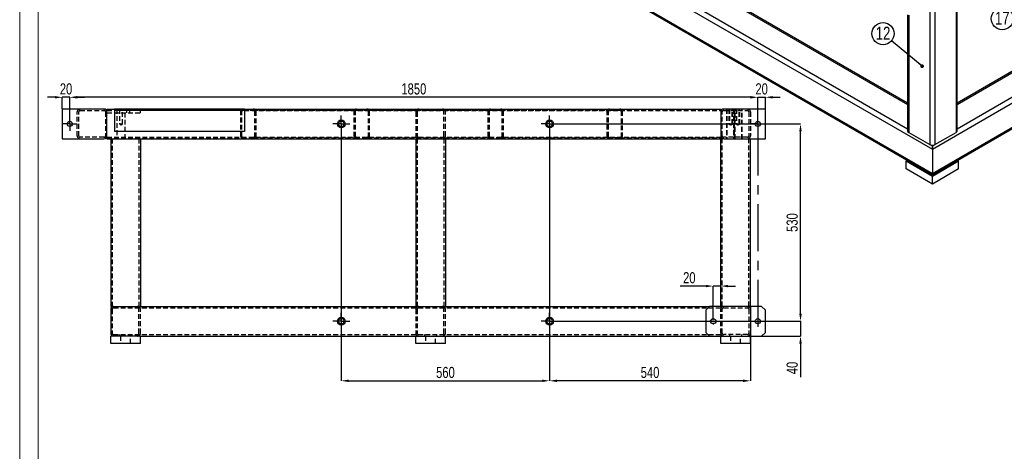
# Model space of a CAD drawing. Header units: millimetres. Extents: x 0 to 841, y 0 to 594.
# Tile 4 of 14: x 0 to 265, y 297 to 413. Entities that reach past the tile are written whole.
import ezdxf

# ---------------------------------------------------------------- set-up
doc = ezdxf.new("R2010")
doc.units = ezdxf.units.MM
doc.header["$PDSIZE"] = -1
doc.linetypes.add('CENTERX2', pattern=[20.32, 12.7, -2.54, 2.54, -2.54])
doc.linetypes.add('HIDDEN', pattern=[1.905, 1.27, -0.635])
for name, color, linetype in [('COTES', 1, 'Continuous'), ('NOTES', 6, 'Continuous'), ('TRAIT-MIXTES', 3, 'CENTERX2'), ('TRAIT-TIRET', 2, 'HIDDEN')]:
    doc.layers.add(name, color=color, linetype=linetype)
doc.layers.add('TRAIT-FORT', color=4, linetype='Continuous', lineweight=25)
doc.styles.add('SLDTEXTSTYLE0', font='TXT', dxfattribs={"width": 0.75})
doc.dimstyles.new('SLDDIMSTYLE2', dxfattribs={"dimtxt": 3, "dimasz": 2, "dimexe": 0, "dimexo": 0.0625, "dimgap": 0.75, "dimtad": 1, "dimdec": 0, "dimlfac": 10, "dimrnd": 1e-09, "dimzin": 12, "dimdsep": 46, "dimtxsty": 'SLDTEXTSTYLE0', "dimsah": 1, "dimcen": 0.09, "dimadec": 0, "dimazin": 3, "dimtfac": 1, "dimtdec": 0, "dimtofl": 0, "dimtmove": 0, "dimatfit": 3, "dimfxl": 1, "dimfrac": 2, "dimtolj": 1, "dimtzin": 12, "dimarcsym": 0})
doc.dimstyles.new('SLDDIMSTYLE3', dxfattribs={"dimtxt": 3, "dimasz": 2, "dimexe": 0, "dimexo": 0.0625, "dimgap": 0.75, "dimtad": 1, "dimdec": 0, "dimlfac": 10, "dimrnd": 1e-09, "dimzin": 12, "dimdsep": 46, "dimtxsty": 'SLDTEXTSTYLE0', "dimsah": 1, "dimcen": 0.09, "dimadec": 0, "dimazin": 3, "dimtfac": 1, "dimtdec": 0, "dimtmove": 0, "dimatfit": 0, "dimfxl": 1, "dimfrac": 2, "dimtolj": 1, "dimtzin": 12, "dimarcsym": 0})
doc.dimstyles.new('SLDDIMSTYLE5', dxfattribs={"dimtxt": 0.18, "dimasz": 1, "dimexe": 0, "dimexo": 0.0625, "dimgap": 0, "dimtad": 0, "dimtih": 1, "dimtoh": 1, "dimdec": 0, "dimrnd": 1e-09, "dimzin": 0, "dimdsep": 46, "dimtxsty": 'Standard', "dimblk1": 'DOT', "dimblk2": 'DOT', "dimsah": 1, "dimcen": 0.09, "dimadec": 0, "dimazin": 0, "dimtfac": 1, "dimtdec": 0, "dimtofl": 0, "dimtmove": 0, "dimatfit": 3, "dimldrblk": 'DOT', "dimfxl": 1, "dimfrac": 2, "dimtolj": 1, "dimtzin": 0, "dimarcsym": 0})

# ---------------------------------------------------------------- blocks, each defined once
blk = doc.blocks.new('SW_NOTE_18')
at = {"layer": 'NOTES', "color": 0}
blk.add_circle((-2.29, 1.91), 2.98, dxfattribs=at)
at = {"layer": 'NOTES', "color": 0, "insert": (-2.28, 3.77), "char_height": 3.5, "attachment_point": 2, "style": 'SLDTEXTSTYLE0'}
blk.add_mtext('12', dxfattribs=at)
blk = doc.blocks.new('_Dot')
at = {"color": 0, "linetype": 'ByBlock', "lineweight": -2}
blk.add_line((-0.5, 0), (-1, 0), dxfattribs=at)
at = {"color": 0, "linetype": 'ByBlock', "const_width": 0.5}
blk.add_lwpolyline([(-0.25, 0, 1), (0.25, 0, 1)], format="xyb", close=True, dxfattribs=at)
blk = doc.blocks.new('SW_NOTE_30')
at = {"layer": 'NOTES', "color": 0}
blk.add_circle((2.38, -1.8), 2.98, dxfattribs=at)
at = {"layer": 'NOTES', "color": 0, "insert": (2.39, 0.07), "char_height": 3.5, "attachment_point": 2, "style": 'SLDTEXTSTYLE0'}
blk.add_mtext('17', dxfattribs=at)
blk = doc.blocks.new('_D_70')
at = {"layer": 'COTES', "color": 0, "lineweight": -2, "transparency": 16777216}
for p, q in [((86.46, 382.62), (86.46, 315.93)), ((142.46, 382.62), (142.46, 315.93)), ((88.46, 315.93), (140.46, 315.93))]:
    blk.add_line(p, q, dxfattribs=at)
at = {"layer": 'COTES', "color": 0, "transparency": 16777216}
for points in [[(88.46, 316.26), (88.46, 315.6), (86.46, 315.93)], [(140.46, 316.26), (140.46, 315.6), (142.46, 315.93)]]:
    blk.add_solid(points, dxfattribs=at)
at = {"layer": 'Defpoints', "color": 0, "transparency": 16777216}
for p in [(86.46, 382.68), (142.46, 382.68), (142.46, 315.93)]:
    blk.add_point(p, dxfattribs=at)
at = {"layer": 'COTES', "color": 0, "transparency": 16777216, "insert": (114.46, 319.68), "char_height": 3, "attachment_point": 2, "style": 'SLDTEXTSTYLE0'}
blk.add_mtext('\\A1;560', dxfattribs=at)
blk = doc.blocks.new('_D_71')
at = {"layer": 'COTES', "color": 0, "lineweight": -2, "transparency": 16777216}
for p, q in [((196.46, 335.87), (196.46, 315.93)), ((142.46, 329.62), (142.46, 315.93)), ((194.46, 315.93), (144.46, 315.93))]:
    blk.add_line(p, q, dxfattribs=at)
at = {"layer": 'COTES', "color": 0, "transparency": 16777216}
for points in [[(144.46, 316.26), (144.46, 315.6), (142.46, 315.93)], [(194.46, 316.26), (194.46, 315.6), (196.46, 315.93)]]:
    blk.add_solid(points, dxfattribs=at)
at = {"layer": 'Defpoints', "color": 0, "transparency": 16777216}
for p in [(196.46, 335.93), (142.46, 329.68), (142.46, 315.93)]:
    blk.add_point(p, dxfattribs=at)
at = {"layer": 'COTES', "color": 0, "transparency": 16777216, "insert": (169.46, 319.68), "char_height": 3, "attachment_point": 2, "style": 'SLDTEXTSTYLE0'}
blk.add_mtext('\\A1;540', dxfattribs=at)
blk = doc.blocks.new('_D_72')
at = {"layer": 'COTES', "color": 0, "lineweight": -2, "transparency": 16777216}
for p, q in [((209.91, 333.93), (209.91, 335.93)), ((144.77, 331.93), (209.91, 331.93)), ((209.91, 331.93), (209.91, 327.93)), ((196.52, 327.93), (209.91, 327.93)), ((209.91, 325.93), (209.91, 316.94))]:
    blk.add_line(p, q, dxfattribs=at)
at = {"layer": 'COTES', "color": 0, "transparency": 16777216}
for points in [[(209.58, 333.93), (210.24, 333.93), (209.91, 331.93)], [(209.58, 325.93), (210.24, 325.93), (209.91, 327.93)]]:
    blk.add_solid(points, dxfattribs=at)
at = {"layer": 'Defpoints', "color": 0, "transparency": 16777216}
for p in [(144.71, 331.93), (196.46, 327.93), (209.91, 327.93)]:
    blk.add_point(p, dxfattribs=at)
at = {"layer": 'COTES', "color": 0, "transparency": 16777216, "insert": (206.16, 319.38), "char_height": 3, "attachment_point": 2, "rotation": 90, "style": 'SLDTEXTSTYLE0'}
blk.add_mtext('\\A1;40', dxfattribs=at)
blk = doc.blocks.new('_D_73')
at = {"layer": 'COTES', "color": 0, "lineweight": -2, "transparency": 16777216}
for p, q in [((144.77, 384.93), (209.91, 384.93)), ((209.91, 333.93), (209.91, 382.93)), ((144.77, 331.93), (209.91, 331.93))]:
    blk.add_line(p, q, dxfattribs=at)
at = {"layer": 'COTES', "color": 0, "transparency": 16777216}
for points in [[(209.58, 382.93), (210.24, 382.93), (209.91, 384.93)], [(209.58, 333.93), (210.24, 333.93), (209.91, 331.93)]]:
    blk.add_solid(points, dxfattribs=at)
at = {"layer": 'Defpoints', "color": 0, "transparency": 16777216}
for p in [(144.71, 384.93), (209.91, 384.93), (144.71, 331.93)]:
    blk.add_point(p, dxfattribs=at)
at = {"layer": 'COTES', "color": 0, "transparency": 16777216, "insert": (206.16, 358.43), "char_height": 3, "attachment_point": 2, "rotation": 90, "style": 'SLDTEXTSTYLE0'}
blk.add_mtext('\\A1;530', dxfattribs=at)
blk = doc.blocks.new('_D_74')
at = {"layer": 'COTES', "color": 0, "lineweight": -2, "transparency": 16777216}
for p, q in [((13.46, 386.89), (13.46, 392.08)), ((196.46, 392.08), (15.46, 392.08)), ((198.46, 386.89), (198.46, 392.08))]:
    blk.add_line(p, q, dxfattribs=at)
at = {"layer": 'COTES', "color": 0, "transparency": 16777216}
for points in [[(15.46, 392.41), (15.46, 391.74), (13.46, 392.08)], [(196.46, 392.41), (196.46, 391.74), (198.46, 392.08)]]:
    blk.add_solid(points, dxfattribs=at)
at = {"layer": 'Defpoints', "color": 0, "transparency": 16777216}
for p in [(13.46, 392.08), (13.46, 386.83), (198.46, 386.83)]:
    blk.add_point(p, dxfattribs=at)
at = {"layer": 'COTES', "color": 0, "transparency": 16777216, "insert": (105.96, 395.83), "char_height": 3, "attachment_point": 2, "style": 'SLDTEXTSTYLE0'}
blk.add_mtext('\\A1;1850', dxfattribs=at)
blk = doc.blocks.new('_D_75')
at = {"layer": 'COTES', "color": 0, "lineweight": -2, "transparency": 16777216}
for p, q in [((9.46, 392.08), (7.46, 392.08)), ((11.46, 388.99), (11.46, 392.08)), ((13.46, 392.08), (11.46, 392.08)), ((13.46, 386.89), (13.46, 392.08)), ((15.46, 392.08), (17.46, 392.08))]:
    blk.add_line(p, q, dxfattribs=at)
at = {"layer": 'COTES', "color": 0, "transparency": 16777216}
for points in [[(9.46, 392.41), (9.46, 391.74), (11.46, 392.08)], [(15.46, 392.41), (15.46, 391.74), (13.46, 392.08)]]:
    blk.add_solid(points, dxfattribs=at)
at = {"layer": 'Defpoints', "color": 0, "transparency": 16777216}
for p in [(11.46, 392.08), (11.46, 388.93), (13.46, 386.83)]:
    blk.add_point(p, dxfattribs=at)
at = {"layer": 'COTES', "color": 0, "transparency": 16777216, "insert": (12.46, 395.83), "char_height": 3, "attachment_point": 2, "style": 'SLDTEXTSTYLE0'}
blk.add_mtext('\\A1;20', dxfattribs=at)
blk = doc.blocks.new('_D_76')
at = {"layer": 'COTES', "color": 0, "lineweight": -2, "transparency": 16777216}
for p, q in [((196.46, 392.08), (194.46, 392.08)), ((198.46, 386.89), (198.46, 392.08)), ((198.46, 392.08), (200.46, 392.08)), ((200.46, 388.99), (200.46, 392.08)), ((202.46, 392.08), (204.46, 392.08))]:
    blk.add_line(p, q, dxfattribs=at)
at = {"layer": 'COTES', "color": 0, "transparency": 16777216}
for points in [[(196.46, 392.41), (196.46, 391.74), (198.46, 392.08)], [(202.46, 392.41), (202.46, 391.74), (200.46, 392.08)]]:
    blk.add_solid(points, dxfattribs=at)
at = {"layer": 'Defpoints', "color": 0, "transparency": 16777216}
for p in [(200.46, 392.08), (198.46, 386.83), (200.46, 388.93)]:
    blk.add_point(p, dxfattribs=at)
at = {"layer": 'COTES', "color": 0, "transparency": 16777216, "insert": (199.46, 395.83), "char_height": 3, "attachment_point": 2, "style": 'SLDTEXTSTYLE0'}
blk.add_mtext('\\A1;20', dxfattribs=at)
blk = doc.blocks.new('_D_77')
at = {"layer": 'COTES', "color": 0, "lineweight": -2, "transparency": 16777216}
for p, q in [((184.46, 341.37), (177.58, 341.37)), ((186.46, 332.89), (186.46, 341.37)), ((188.46, 341.37), (186.46, 341.37)), ((188.46, 335.99), (188.46, 341.37)), ((190.46, 341.37), (192.46, 341.37))]:
    blk.add_line(p, q, dxfattribs=at)
at = {"layer": 'COTES', "color": 0, "transparency": 16777216}
for points in [[(184.46, 341.7), (184.46, 341.04), (186.46, 341.37)], [(190.46, 341.7), (190.46, 341.04), (188.46, 341.37)]]:
    blk.add_solid(points, dxfattribs=at)
at = {"layer": 'Defpoints', "color": 0, "transparency": 16777216}
for p in [(188.46, 341.37), (188.46, 335.93), (186.46, 332.83)]:
    blk.add_point(p, dxfattribs=at)
at = {"layer": 'COTES', "color": 0, "transparency": 16777216, "insert": (180.02, 345.12), "char_height": 3, "attachment_point": 2, "style": 'SLDTEXTSTYLE0'}
blk.add_mtext('\\A1;20', dxfattribs=at)
blk = doc.blocks.new('SW_CENTERMARKSYMBOL_22')
at = {"layer": 'TRAIT-MIXTES', "color": 0}
for p, q in [((0, 0), (-1.2, 0)), ((0, 1.2), (0, 2.25)), ((0, 0), (0, 1.2)), ((0, 0), (0, 1.2)), ((0, 0), (0, -1.2)), ((0, 0), (1.2, 0)), ((1.2, 0), (2.25, 0)), ((-1.2, 0), (-2.25, 0)), ((0, 0), (-1.2, 0)), ((0, 0), (0, -1.2)), ((0, 0), (1.2, 0)), ((0, -1.2), (0, -2.25))]:
    blk.add_line(p, q, dxfattribs=at)
blk = doc.blocks.new('SW_CENTERMARKSYMBOL_23')
at = {"layer": 'TRAIT-MIXTES', "color": 0}
for p, q in [((0, 0), (-1.2, 0)), ((0, 1.2), (0, 2.25)), ((0, 0), (0, 1.2)), ((0, 0), (0, 1.2)), ((0, 0), (0, -1.2)), ((0, 0), (1.2, 0)), ((1.2, 0), (2.25, 0)), ((-1.2, 0), (-2.25, 0)), ((0, 0), (-1.2, 0)), ((0, 0), (0, -1.2)), ((0, 0), (1.2, 0)), ((0, -1.2), (0, -2.25))]:
    blk.add_line(p, q, dxfattribs=at)
blk = doc.blocks.new('SW_CENTERMARKSYMBOL_24')
at = {"layer": 'TRAIT-MIXTES', "color": 0}
for p, q in [((-1.2, 0), (-1.9, 0)), ((0, 0), (-1.2, 0)), ((0, 1.2), (0, 1.9)), ((0, 0), (0, 1.2)), ((0, 0), (0, -1.2)), ((0, 0), (1.2, 0)), ((1.2, 0), (1.9, 0)), ((0, -1.2), (0, -55.87))]:
    blk.add_line(p, q, dxfattribs=at)
blk = doc.blocks.new('SW_CENTERMARKSYMBOL_25')
at = {"layer": 'TRAIT-MIXTES', "color": 0}
for p, q in [((-1.2, 0), (-1.9, 0)), ((0, 0), (-1.2, 0)), ((0, 1.2), (0, 1.9)), ((0, 0), (0, 1.2)), ((0, 0), (0, -1.2)), ((0, 0), (1.2, 0)), ((1.2, 0), (1.9, 0)), ((0, -1.2), (0, -1.9))]:
    blk.add_line(p, q, dxfattribs=at)
blk = doc.blocks.new('SW_CENTERMARKSYMBOL_26')
at = {"layer": 'TRAIT-MIXTES', "color": 0}
for p, q in [((0, 0), (-1.2, 0)), ((0, 1.2), (0, 2.25)), ((0, 0), (0, 1.2)), ((0, 0), (0, 1.2)), ((0, 0), (0, -1.2)), ((0, 0), (1.2, 0)), ((1.2, 0), (2.25, 0)), ((-1.2, 0), (-2.25, 0)), ((0, 0), (-1.2, 0)), ((0, 0), (0, -1.2)), ((0, 0), (1.2, 0)), ((0, -1.2), (0, -2.25))]:
    blk.add_line(p, q, dxfattribs=at)
blk = doc.blocks.new('SW_CENTERMARKSYMBOL_27')
at = {"layer": 'TRAIT-MIXTES', "color": 0}
for p, q in [((0, 0), (-1.2, 0)), ((0, 1.2), (0, 2.25)), ((0, 0), (0, 1.2)), ((0, 0), (0, 1.2)), ((0, 0), (0, -1.2)), ((0, 0), (1.2, 0)), ((1.2, 0), (2.25, 0)), ((-1.2, 0), (-2.25, 0)), ((0, 0), (-1.2, 0)), ((0, 0), (0, -1.2)), ((0, 0), (1.2, 0)), ((0, -1.2), (0, -2.25))]:
    blk.add_line(p, q, dxfattribs=at)
blk = doc.blocks.new('SW_CENTERMARKSYMBOL_28')
at = {"layer": 'TRAIT-MIXTES', "color": 0}
for p, q in [((-0.4, 0), (-0.9, 0)), ((0, 0), (-0.2, 0)), ((0, 0.4), (0, 0.9)), ((0, 0), (0, 0.2)), ((0, 0), (0, -0.2)), ((0, 0), (0.2, 0)), ((0.4, 0), (0.9, 0)), ((0, -0.4), (0, -0.9))]:
    blk.add_line(p, q, dxfattribs=at)

msp = doc.modelspace()

# ---------------------------------------------------------------- linework, layer by layer
at = {"lineweight": 18}
for p, q in [((0, 594), (0, 0)), ((5, 589), (5, 5))]:
    msp.add_line(p, q, dxfattribs=at)
at = {"layer": 'TRAIT-FORT', "lineweight": 25}
for p, q in [((106.762114, 466.331969), (238.698189, 390.166894)), ((238.698189, 390.505022), (107.262073, 466.381477)), ((100.398153, 461.841591), (245.355043, 378.15976)), ((101.10526, 463.066336), (238.698189, 383.635629)), ((100.398153, 455.309265), (245.355043, 371.627433)), ((100.6053, 454.85142), (245.355043, 371.289172)), ((245.355043, 378.15976), (316.065721, 418.980165)), ((251.719004, 419.874246), (251.719004, 382.650137)), ((252.011897, 383.058341), (252.011897, 420.04333)), ((302.33788, 419.557594), (252.011897, 390.505022)), ((252.011897, 390.166894), (302.630692, 419.388502)), ((244.647936, 415.792206), (244.647936, 379.384505)), ((246.06215, 416.608614), (246.06215, 379.384505)), ((252.011897, 383.635629), (308.287547, 416.12287)), ((238.698189, 414.258397), (238.698189, 383.058341)), ((238.991082, 414.089314), (238.991082, 382.650137)), ((245.355043, 371.627433), (316.065721, 412.447839)), ((245.355043, 371.289172), (315.651426, 411.87041)), ((11.458118, 388.929974), (11.458118, 380.929974)), ((22.658118, 388.929974), (11.458118, 388.929974)), ((23.458118, 388.129974), (23.458118, 388.929974)), ((23.458118, 388.929974), (25.458118, 388.929974)), ((23.458118, 381.729974), (23.458118, 388.129974)), ((25.458118, 388.929974), (25.458118, 388.779974)), ((60.458118, 388.929974), (25.458118, 388.929974)), ((25.458118, 388.779974), (25.458118, 388.529974)), ((60.458118, 388.529974), (25.458118, 388.529974)), ((25.458118, 388.529974), (25.458118, 388.029974)), ((25.458118, 388.029974), (25.458118, 383.179974)), ((60.458118, 388.929974), (188.458118, 388.929974)), ((60.458118, 388.929974), (60.458118, 388.779974)), ((60.458118, 388.779974), (60.458118, 388.529974)), ((60.458118, 388.529974), (60.458118, 388.029974)), ((60.458118, 388.029974), (60.458118, 383.179974)), ((188.458118, 388.929974), (188.458118, 388.129974)), ((188.458118, 388.129974), (188.458118, 381.729974)), ((200.458118, 388.929974), (189.258118, 388.929974)), ((200.458118, 380.929974), (200.458118, 388.929974)), ((23.458118, 380.929974), (23.458118, 381.729974)), ((25.458118, 383.179974), (25.458118, 382.929974)), ((60.458118, 382.929974), (25.458118, 382.929974)), ((60.458118, 383.179974), (60.458118, 382.929974)), ((188.458118, 381.729974), (188.458118, 380.929974)), ((238.991082, 382.650137), (244.647936, 379.384505)), ((246.06215, 379.384505), (251.719004, 382.650137)), ((11.458118, 380.929974), (22.658118, 380.929974)), ((23.458118, 380.929974), (24.458118, 380.929974)), ((24.458118, 380.929974), (24.458118, 335.929974)), ((24.458118, 380.929974), (25.258118, 380.929974)), ((25.258118, 380.929974), (31.658118, 380.929974)), ((31.658118, 380.929974), (32.458118, 380.929974)), ((32.458118, 380.929974), (188.458118, 380.929974)), ((32.458118, 380.929974), (32.458118, 335.929974)), ((106.458118, 380.929974), (106.458118, 335.929974)), ((114.458118, 380.929974), (114.458118, 335.929974)), ((188.458118, 335.929974), (188.458118, 380.929974)), ((189.258118, 380.929974), (188.458118, 380.929974)), ((189.258118, 380.929974), (200.458118, 380.929974)), ((196.458118, 335.929974), (196.458118, 380.929974)), ((245.355043, 379.215421), (245.355043, 378.15976)), ((245.355043, 378.15976), (245.355043, 379.215421)), ((245.355043, 378.15976), (245.355043, 371.627433)), ((238.283975, 374.892933), (238.698223, 375.132073)), ((245.355043, 370.810892), (238.283975, 374.892933)), ((238.283975, 372.851581), (238.283975, 374.892933)), ((252.426111, 374.892933), (245.355043, 370.810892)), ((252.011864, 375.132073), (252.426111, 374.892933)), ((252.426111, 372.851581), (252.426111, 374.892933)), ((245.355043, 368.76954), (238.283975, 372.851581)), ((252.426111, 372.851581), (245.355043, 368.76954)), ((245.355043, 371.627433), (245.355043, 371.289172)), ((245.355043, 371.289172), (245.355043, 371.627433)), ((245.355043, 368.76954), (245.355043, 370.810892)), ((24.458118, 335.929974), (25.258118, 335.929974)), ((24.458118, 335.129974), (24.458118, 328.729974)), ((25.258118, 335.929974), (31.658118, 335.929974)), ((31.658118, 335.929974), (32.458118, 335.929974)), ((32.458118, 335.929974), (185.458118, 335.929974)), ((185.458118, 335.929974), (184.458118, 334.929974)), ((184.458118, 334.929974), (184.458118, 328.929974)), ((199.458118, 335.929974), (185.458118, 335.929974)), ((200.458118, 334.929974), (199.458118, 335.929974)), ((200.458118, 328.929974), (200.458118, 334.929974)), ((184.458118, 328.929974), (185.458118, 327.929974)), ((199.458118, 327.929974), (200.458118, 328.929974)), ((24.458118, 325.929974), (24.458118, 327.929974)), ((32.458118, 327.929974), (24.458118, 327.929974)), ((32.458118, 325.929974), (24.458118, 325.929974)), ((32.458118, 327.929974), (185.458118, 327.929974)), ((32.458118, 325.929974), (32.458118, 327.929974)), ((106.458118, 325.929974), (106.458118, 327.929974)), ((114.458118, 325.929974), (106.458118, 325.929974)), ((114.458118, 325.929974), (114.458118, 327.929974)), ((185.458118, 327.929974), (199.458118, 327.929974)), ((188.458118, 325.929974), (188.458118, 327.929974)), ((196.458118, 325.929974), (188.458118, 325.929974)), ((196.458118, 325.929974), (196.458118, 327.929974))]:
    msp.add_line(p, q, dxfattribs=at)
for centre, radius in [((13.458118, 384.929974), 0.7), ((86.458118, 384.929974), 1.05), ((86.458118, 384.929974), 0.75), ((142.458118, 384.929974), 1.05), ((142.458118, 384.929974), 0.75), ((198.458118, 384.929974), 0.7), ((86.458118, 331.929974), 1.05), ((86.458118, 331.929974), 0.75), ((142.458118, 331.929974), 1.05), ((142.458118, 331.929974), 0.75), ((186.458118, 331.929974), 0.7), ((198.458118, 331.929974), 0.7)]:
    msp.add_circle(centre, radius, dxfattribs=at)
for centre, radius, start, end in [((22.658118, 388.129974), 0.8, 0, 90), ((189.258118, 388.129974), 0.8, 90, 180), ((22.658118, 381.729974), 0.8, 270, 0), ((189.258118, 381.729974), 0.8, 180, 270), ((239.198646, 383.108247), 0.502939, 185.69479925, 245.62534171), ((251.51144, 383.108247), 0.502939, 294.37465829, 354.30520075), ((245.355043, 380.749216), 1.537022, 242.60967224, 297.39032776), ((25.258118, 335.129974), 0.8, 90, 180), ((25.258118, 328.729974), 0.8, 180, 270)]:
    msp.add_arc(centre, radius, start, end, dxfattribs=at)
at = {"layer": 'TRAIT-TIRET'}
for p, q in [((15.458118, 381.729974), (15.458118, 388.129974)), ((15.858118, 381.729974), (15.858118, 388.129974)), ((16.258118, 388.529974), (22.658118, 388.529974)), ((23.058118, 388.129974), (23.058118, 381.729974)), ((23.458118, 388.629974), (60.058118, 388.629974)), ((23.458118, 388.529974), (25.458118, 388.529974)), ((23.458118, 387.929974), (32.458118, 387.929974)), ((26.149418, 388.929974), (26.149418, 388.629974)), ((26.149418, 388.929974), (26.149418, 380.929974)), ((26.776418, 388.929974), (26.776418, 388.529974)), ((26.824418, 388.929974), (26.824418, 384.929974)), ((27.674418, 384.929974), (27.674418, 388.929974)), ((27.976418, 388.529974), (27.976418, 388.929974)), ((28.349418, 388.629974), (28.349418, 388.929974)), ((28.349418, 380.929974), (28.349418, 388.929974)), ((28.681418, 388.929974), (28.681418, 388.529974)), ((28.729418, 388.929974), (28.729418, 387.929974)), ((29.579418, 387.929974), (29.579418, 388.929974)), ((29.881418, 388.529974), (29.881418, 388.929974)), ((32.458118, 387.929974), (32.458118, 388.929974)), ((59.458118, 381.529974), (59.458118, 388.329974)), ((59.758118, 381.529974), (59.758118, 388.329974)), ((60.058118, 388.629974), (62.858118, 388.629974)), ((60.458118, 388.529974), (188.458118, 388.529974)), ((62.858118, 388.629974), (90.558118, 388.629974)), ((63.158118, 388.329974), (63.158118, 381.529974)), ((63.458118, 388.329974), (63.458118, 381.529974)), ((89.958118, 381.529974), (89.958118, 388.329974)), ((90.258118, 381.529974), (90.258118, 388.329974)), ((90.558118, 388.629974), (93.358118, 388.629974)), ((93.358118, 388.629974), (126.558118, 388.629974)), ((93.658118, 388.329974), (93.658118, 381.529974)), ((93.958118, 388.329974), (93.958118, 381.529974)), ((106.458118, 388.129974), (106.458118, 381.729974)), ((106.858118, 388.129974), (106.858118, 381.729974)), ((114.058118, 381.729974), (114.058118, 388.129974)), ((114.458118, 381.729974), (114.458118, 388.129974)), ((125.958118, 381.529974), (125.958118, 388.329974)), ((126.258118, 381.529974), (126.258118, 388.329974)), ((126.558118, 388.629974), (129.358118, 388.629974)), ((129.358118, 388.629974), (158.558118, 388.629974)), ((129.658118, 388.329974), (129.658118, 381.529974)), ((129.958118, 388.329974), (129.958118, 381.529974)), ((157.958118, 381.529974), (157.958118, 388.329974)), ((158.258118, 381.529974), (158.258118, 388.329974)), ((158.558118, 388.629974), (161.358118, 388.629974)), ((161.358118, 388.629974), (188.458118, 388.629974)), ((161.658118, 388.329974), (161.658118, 381.529974)), ((161.958118, 388.329974), (161.958118, 381.529974)), ((188.858118, 381.729974), (188.858118, 388.129974)), ((189.258118, 388.529974), (195.658118, 388.529974)), ((190.004818, 388.929974), (190.004818, 388.529974)), ((190.004818, 388.929974), (190.004818, 380.929974)), ((190.131818, 388.929974), (190.131818, 388.529974)), ((190.131818, 388.929974), (190.131818, 380.929974)), ((190.679818, 388.929974), (190.679818, 384.929974)), ((190.806818, 388.929974), (190.806818, 384.929974)), ((191.529818, 384.929974), (191.529818, 388.929974)), ((191.656818, 384.929974), (191.656818, 388.929974)), ((191.909818, 388.929974), (191.909818, 388.529974)), ((191.909818, 388.929974), (191.909818, 380.929974)), ((192.036818, 388.929974), (192.036818, 388.529974)), ((192.036818, 388.929974), (192.036818, 380.929974)), ((192.204818, 388.529974), (192.204818, 388.929974)), ((192.204818, 380.929974), (192.204818, 388.929974)), ((192.331818, 388.529974), (192.331818, 388.929974)), ((192.331818, 380.929974), (192.331818, 388.929974)), ((192.584818, 388.929974), (192.584818, 384.929974)), ((192.711818, 388.929974), (192.711818, 384.929974)), ((193.434818, 384.929974), (193.434818, 388.929974)), ((193.561818, 384.929974), (193.561818, 388.929974)), ((194.109818, 388.529974), (194.109818, 388.929974)), ((194.109818, 380.929974), (194.109818, 388.929974)), ((194.236818, 388.529974), (194.236818, 388.929974)), ((194.236818, 380.929974), (194.236818, 388.929974)), ((196.058118, 388.129974), (196.058118, 381.729974)), ((196.458118, 388.129974), (196.458118, 381.729974)), ((26.824418, 384.929974), (27.674418, 384.929974)), ((26.824418, 384.929974), (27.249418, 384.674609)), ((27.249418, 384.674609), (27.674418, 384.929974)), ((190.679818, 384.929974), (190.806818, 384.929974)), ((190.679818, 384.929974), (191.104818, 384.674609)), ((190.806818, 384.929974), (191.656818, 384.929974)), ((190.806818, 384.929974), (191.231818, 384.674609)), ((191.104818, 384.674609), (191.529818, 384.929974)), ((191.231818, 384.674609), (191.656818, 384.929974)), ((192.584818, 384.929974), (192.711818, 384.929974)), ((192.584818, 384.929974), (193.009818, 384.674609)), ((192.711818, 384.929974), (193.561818, 384.929974)), ((192.711818, 384.929974), (193.136818, 384.674609)), ((193.009818, 384.674609), (193.434818, 384.929974)), ((193.136818, 384.674609), (193.561818, 384.929974)), ((22.658118, 381.329974), (16.258118, 381.329974)), ((23.458118, 381.329974), (188.458118, 381.329974)), ((23.458118, 381.229974), (60.058118, 381.229974)), ((26.149418, 381.229974), (26.149418, 380.929974)), ((28.349418, 380.929974), (28.349418, 381.229974)), ((62.858118, 381.229974), (60.058118, 381.229974)), ((62.858118, 381.229974), (90.558118, 381.229974)), ((93.358118, 381.229974), (90.558118, 381.229974)), ((93.358118, 381.229974), (126.558118, 381.229974)), ((129.358118, 381.229974), (126.558118, 381.229974)), ((129.358118, 381.229974), (158.558118, 381.229974)), ((161.358118, 381.229974), (158.558118, 381.229974)), ((161.358118, 381.229974), (188.458118, 381.229974)), ((195.658118, 381.329974), (189.258118, 381.329974)), ((190.004818, 381.329974), (190.004818, 380.929974)), ((190.131818, 381.329974), (190.131818, 380.929974)), ((191.909818, 381.329974), (191.909818, 380.929974)), ((192.036818, 381.329974), (192.036818, 380.929974)), ((192.204818, 380.929974), (192.204818, 381.329974)), ((192.331818, 380.929974), (192.331818, 381.329974)), ((194.109818, 380.929974), (194.109818, 381.329974)), ((194.236818, 380.929974), (194.236818, 381.329974)), ((24.858118, 380.929974), (24.858118, 335.929974)), ((32.058118, 380.929974), (32.058118, 335.929974)), ((106.858118, 380.929974), (106.858118, 335.929974)), ((114.058118, 380.929974), (114.058118, 335.929974)), ((188.858118, 335.929974), (188.858118, 380.929974)), ((196.058118, 335.929974), (196.058118, 380.929974)), ((24.858118, 335.129974), (24.858118, 328.729974)), ((25.258118, 335.529974), (188.458118, 335.529974)), ((32.058118, 328.729974), (32.058118, 335.129974)), ((32.458118, 328.729974), (32.458118, 335.129974)), ((106.458118, 335.129974), (106.458118, 328.729974)), ((106.858118, 335.129974), (106.858118, 328.729974)), ((114.058118, 328.729974), (114.058118, 335.129974)), ((114.458118, 328.729974), (114.458118, 335.129974)), ((188.458118, 335.929974), (188.458118, 335.129974)), ((188.458118, 328.729974), (188.458118, 335.129974)), ((188.858118, 328.729974), (188.858118, 335.129974)), ((189.258118, 335.529974), (195.658118, 335.529974)), ((196.058118, 335.129974), (196.058118, 328.729974)), ((196.458118, 335.129974), (196.458118, 328.729974)), ((25.258118, 328.329974), (188.458118, 328.329974)), ((26.808118, 328.329974), (26.808118, 327.929974)), ((27.291392, 328.329974), (27.291392, 327.929974)), ((29.624844, 327.929974), (29.624844, 328.329974)), ((30.108118, 327.929974), (30.108118, 328.329974)), ((108.808118, 328.329974), (108.808118, 327.929974)), ((112.108118, 327.929974), (112.108118, 328.329974)), ((188.458118, 328.729974), (188.458118, 327.929974)), ((195.658118, 328.329974), (189.258118, 328.329974)), ((190.808118, 328.329974), (190.808118, 327.929974)), ((194.108118, 327.929974), (194.108118, 328.329974)), ((27.133118, 327.929974), (27.133118, 325.929974)), ((29.783118, 325.929974), (29.783118, 327.929974)), ((109.133118, 327.929974), (109.133118, 325.929974)), ((111.783118, 325.929974), (111.783118, 327.929974)), ((191.133118, 327.929974), (191.133118, 325.929974)), ((193.783118, 325.929974), (193.783118, 327.929974))]:
    msp.add_line(p, q, dxfattribs=at)
for centre, radius, start, end in [((16.258118, 388.129974), 0.8, 90, 180), ((16.258118, 388.129974), 0.4, 90, 180), ((22.658118, 388.129974), 0.4, 0, 90), ((60.058118, 388.329974), 0.6, 90, 180), ((60.058118, 388.329974), 0.3, 90, 180), ((62.858118, 388.329974), 0.6, 360, 90), ((62.858118, 388.329974), 0.3, 360, 90), ((90.558118, 388.329974), 0.6, 90, 180), ((90.558118, 388.329974), 0.3, 90, 180), ((93.358118, 388.329974), 0.6, 360, 90), ((93.358118, 388.329974), 0.3, 360, 90), ((107.258118, 388.129974), 0.8, 90, 180), ((107.258118, 388.129974), 0.4, 90, 180), ((113.658118, 388.129974), 0.8, 0, 90), ((113.658118, 388.129974), 0.4, 0, 90), ((126.558118, 388.329974), 0.6, 90, 180), ((126.558118, 388.329974), 0.3, 90, 180), ((129.358118, 388.329974), 0.6, 360, 90), ((129.358118, 388.329974), 0.3, 360, 90), ((158.558118, 388.329974), 0.6, 90, 180), ((158.558118, 388.329974), 0.3, 90, 180), ((161.358118, 388.329974), 0.6, 360, 90), ((161.358118, 388.329974), 0.3, 360, 90), ((189.258118, 388.129974), 0.4, 90, 180), ((195.658118, 388.129974), 0.8, 0, 90), ((195.658118, 388.129974), 0.4, 0, 90), ((16.258118, 381.729974), 0.8, 180, 270), ((16.258118, 381.729974), 0.4, 180, 270), ((22.658118, 381.729974), 0.4, 270, 0), ((60.058118, 381.529974), 0.6, 180, 270), ((60.058118, 381.529974), 0.3, 180, 270), ((62.858118, 381.529974), 0.6, 270, 0), ((62.858118, 381.529974), 0.3, 270, 0), ((90.558118, 381.529974), 0.6, 180, 270), ((90.558118, 381.529974), 0.3, 180, 270), ((93.358118, 381.529974), 0.6, 270, 0), ((93.358118, 381.529974), 0.3, 270, 0), ((107.258118, 381.729974), 0.8, 180, 270), ((107.258118, 381.729974), 0.4, 180, 270), ((113.658118, 381.729974), 0.8, 270, 0), ((113.658118, 381.729974), 0.4, 270, 0), ((126.558118, 381.529974), 0.6, 180, 270), ((126.558118, 381.529974), 0.3, 180, 270), ((129.358118, 381.529974), 0.6, 270, 0), ((129.358118, 381.529974), 0.3, 270, 0), ((158.558118, 381.529974), 0.6, 180, 270), ((158.558118, 381.529974), 0.3, 180, 270), ((161.358118, 381.529974), 0.6, 270, 0), ((161.358118, 381.529974), 0.3, 270, 0), ((189.258118, 381.729974), 0.4, 180, 270), ((195.658118, 381.729974), 0.8, 270, 0), ((195.658118, 381.729974), 0.4, 270, 0), ((25.258118, 335.129974), 0.4, 90, 180), ((31.658118, 335.129974), 0.8, 0, 90), ((31.658118, 335.129974), 0.4, 0, 90), ((107.258118, 335.129974), 0.8, 90, 180), ((107.258118, 335.129974), 0.4, 90, 180), ((113.658118, 335.129974), 0.8, 0, 90), ((113.658118, 335.129974), 0.4, 0, 90), ((189.258118, 335.129974), 0.8, 90, 180), ((189.258118, 335.129974), 0.4, 90, 180), ((195.658118, 335.129974), 0.8, 0, 90), ((195.658118, 335.129974), 0.4, 0, 90), ((25.258118, 328.729974), 0.4, 180, 270), ((31.658118, 328.729974), 0.8, 270, 0), ((31.658118, 328.729974), 0.4, 270, 0), ((107.258118, 328.729974), 0.8, 180, 270), ((107.258118, 328.729974), 0.4, 180, 270), ((113.658118, 328.729974), 0.8, 270, 0), ((113.658118, 328.729974), 0.4, 270, 0), ((189.258118, 328.729974), 0.8, 180, 270), ((189.258118, 328.729974), 0.4, 180, 270), ((195.658118, 328.729974), 0.8, 270, 0), ((195.658118, 328.729974), 0.4, 270, 0)]:
    msp.add_arc(centre, radius, start, end, dxfattribs=at)

# ---------------------------------------------------------------- block references
at = {"layer": 'NOTES'}
for name, p in [('SW_NOTE_30', (261.756253, 414.994545)), ('SW_NOTE_18', (234.385874, 407.271223))]:
    msp.add_blockref(name, p, dxfattribs=at)
at = {"layer": 'TRAIT-MIXTES'}
for name, p in [('SW_CENTERMARKSYMBOL_25', (13.458118, 384.929974)), ('SW_CENTERMARKSYMBOL_23', (86.458118, 384.929974)), ('SW_CENTERMARKSYMBOL_26', (142.458118, 384.929974)), ('SW_CENTERMARKSYMBOL_24', (198.458118, 384.929974)), ('SW_CENTERMARKSYMBOL_22', (86.458118, 331.929974)), ('SW_CENTERMARKSYMBOL_27', (142.458118, 331.929974)), ('SW_CENTERMARKSYMBOL_28', (186.458118, 331.929974))]:
    msp.add_blockref(name, p, dxfattribs=at)

# ---------------------------------------------------------------- dimensions: what is measured, and where the dimension line sits
at = {"layer": 'COTES'}
for base, p1, p2, dimstyle, picture, middle in [((11.458118, 392.076334), (13.458118, 386.829974), (11.458118, 388.929974), 'SLDDIMSTYLE3', '_D_75', (12.458118, 392.076334)), ((13.458118, 392.076334), (198.458118, 386.829974), (13.458118, 386.829974), 'SLDDIMSTYLE2', '_D_74', (105.958118, 392.076334)), ((200.458118, 392.076334), (198.458118, 386.829974), (200.458118, 388.929974), 'SLDDIMSTYLE3', '_D_76', (199.458118, 392.076334)), ((142.458118, 315.929974), (86.458118, 382.679974), (142.458118, 382.679974), 'SLDDIMSTYLE2', '_D_70', (114.458118, 315.929974)), ((142.458118, 315.929974), (196.458118, 335.929974), (142.458118, 329.679974), 'SLDDIMSTYLE2', '_D_71', (169.458118, 315.929974))]:
    dim = msp.add_linear_dim(base=base, p1=p1, p2=p2, dimstyle=dimstyle, dxfattribs=at)
    dim.commit()
    dim.dimension.update_dxf_attribs({"geometry": picture, "text_midpoint": middle, "dimtype": 160})
for base, p1, p2, angle, dimstyle, picture, middle in [((209.911213, 384.929974), (144.708118, 331.929974), (144.708118, 384.929974), 90, 'SLDDIMSTYLE2', '_D_73', (209.911213, 358.429974)), ((188.458118, 341.370567), (186.458118, 332.829974), (188.458118, 335.929974), 0, 'SLDDIMSTYLE3', '_D_77', (180.020618, 341.370567)), ((209.911213, 327.929974), (144.708118, 331.929974), (196.458118, 327.929974), 90, 'SLDDIMSTYLE3', '_D_72', (209.911213, 319.378545))]:
    dim = msp.add_linear_dim(base=base, p1=p1, p2=p2, angle=angle, dimstyle=dimstyle, dxfattribs=at)
    dim.commit()
    dim.dimension.update_dxf_attribs({"geometry": picture, "text_midpoint": middle, "dimtype": 160})

# ---------------------------------------------------------------- leaders
at = {"layer": 'NOTES'}
msp.add_leader([(242.597338, 400.424341), (234.385874, 407.271223)], dimstyle='SLDDIMSTYLE5', dxfattribs=at)

doc.saveas('drawing.dxf')
